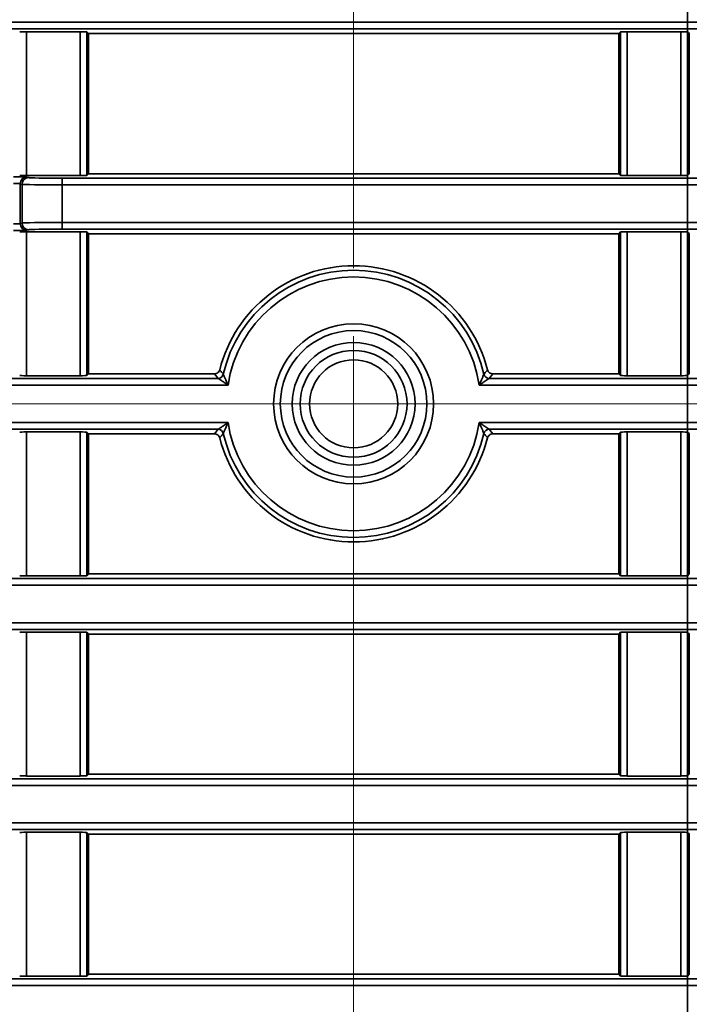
# Model space of a CAD drawing. Header units: millimetres. Extents: x 0 to 1118, y 0 to 864.
# Tile 244 of 250: x 1043 to 1049, y 491 to 501. Entities that reach past the tile are written whole.
import ezdxf

# ---------------------------------------------------------------- set-up
doc = ezdxf.new("R2010")
doc.units = ezdxf.units.MM
doc.linetypes.add('CENTERX2', pattern=[20.32, 12.7, -2.54, 2.54, -2.54])
doc.styles.add('SLDTEXTSTYLE0', font='TXT', dxfattribs={"width": 0.605})
doc.dimstyles.new('SLDDIMSTYLE3', dxfattribs={"dimtxt": 4.233333, "dimasz": 4.572, "dimexe": 0, "dimexo": 0.0625, "dimgap": 1.058333, "dimtad": 0, "dimtih": 1, "dimtoh": 1, "dimdec": 1, "dimlfac": 4, "dimrnd": 1e-09, "dimzin": 4, "dimdsep": 46, "dimtxsty": 'SLDTEXTSTYLE0', "dimsah": 1, "dimcen": 0.09, "dimadec": 0, "dimazin": 1, "dimtfac": 1, "dimtofl": 0, "dimtmove": 0, "dimatfit": 3, "dimfxl": 1, "dimfrac": 2, "dimtolj": 1, "dimtzin": 12, "dimarcsym": 0})

# ---------------------------------------------------------------- blocks, each defined once
blk = doc.blocks.new('_D_21')
at = {"color": 7, "linetype": 'Continuous', "lineweight": 0}
for p, q in [((934.9372, 497.0242), (1079.5403, 497.0242)), ((1077.9401, 497.0242), (1077.9401, 476.8678)), ((1085.5395, 475.8977), (1084.0843, 475.8977)), ((1084.0843, 475.8977), (1084.0843, 469.4007)), ((1093.624, 475.8977), (1095.0792, 475.8977)), ((1095.0792, 475.8977), (1095.0792, 469.4007)), ((1084.0843, 469.4007), (1085.5395, 469.4007)), ((1095.0792, 469.4007), (1093.624, 469.4007)), ((1077.9401, 448.2742), (1077.9401, 468.4306)), ((934.9372, 448.2742), (1079.5403, 448.2742))]:
    blk.add_line(p, q, dxfattribs=at)
at = {"color": 7, "linetype": 'Continuous', "lineweight": 18}
for points in [[(1077.9401, 497.0242), (1077.1781, 492.4522), (1078.7021, 492.4522)], [(1077.9401, 448.2742), (1078.7021, 452.8462), (1077.1781, 452.8462)]]:
    blk.add_solid(points, dxfattribs=at)
at = {"color": 7, "linetype": 'Continuous', "lineweight": 18, "char_height": 4.23333, "attachment_point": 1, "style": 'SLDTEXTSTYLE0'}
for s, insert in [('3X', (1059.3458, 474.8578)), ('195.0', (1068.077, 474.8578)), ('7.7', (1085.5395, 474.8578))]:
    blk.add_mtext(s, dxfattribs=dict(at, insert=insert))
blk = doc.blocks.new('_D_28')
at = {"color": 7, "linetype": 'Continuous', "lineweight": 0}
for p, q in [((1025.3115, 520.4989), (1023.8563, 520.4989)), ((1023.8563, 520.4989), (1023.8563, 514.0019)), ((1033.396, 520.4989), (1034.8512, 520.4989)), ((1034.8512, 520.4989), (1034.8512, 514.0019)), ((989.587, 498.6244), (989.587, 518.8506)), ((1045.837, 498.6244), (1045.837, 518.8506)), ((989.587, 517.2504), (998.1486, 517.2504)), ((1045.837, 517.2504), (1037.2755, 517.2504)), ((1023.8563, 514.0019), (1025.3115, 514.0019)), ((1034.8512, 514.0019), (1033.396, 514.0019))]:
    blk.add_line(p, q, dxfattribs=at)
at = {"color": 7, "linetype": 'Continuous', "lineweight": 18}
for points in [[(989.587, 517.2504), (994.159, 516.4884), (994.159, 518.0124)], [(1045.837, 517.2504), (1041.265, 518.0124), (1041.265, 516.4884)]]:
    blk.add_solid(points, dxfattribs=at)
at = {"color": 7, "linetype": 'Continuous', "lineweight": 18, "char_height": 4.23333, "attachment_point": 1, "style": 'SLDTEXTSTYLE0'}
for s, insert in [('2X', (999.1177, 519.4589)), ('225.0', (1007.849, 519.4589)), ('8.9', (1025.3115, 519.4589))]:
    blk.add_mtext(s, dxfattribs=dict(at, insert=insert))
blk = doc.blocks.new('SW_CENTERMARKSYMBOL_14')
at = {"color": 0, "linetype": 'Continuous', "lineweight": 18}
for p, q in [((0, 1.27), (0, 1.8236)), ((0, 0), (0, 0.635)), ((-1.27, 0), (-1.8236, 0)), ((0, 0), (-0.635, 0)), ((0, 0), (0, -0.635)), ((0, 0), (0.635, 0)), ((1.27, 0), (1.8236, 0)), ((0, -1.27), (0, -1.8236))]:
    blk.add_line(p, q, dxfattribs=at)

msp = doc.modelspace()

# ---------------------------------------------------------------- linework, layer by layer
at = {"color": 7, "linetype": 'Continuous', "lineweight": 35}
for p, q in [((1048.962, 500.5981), (1048.962, 501.7867)), ((930.212, 500.5981), (1048.962, 500.5981)), ((1048.962, 500.5981), (1048.962, 500.5356)), ((1048.962, 500.5356), (930.212, 500.5356)), ((1042.7735, 500.5105), (1043.2756, 500.5105)), ((1042.7735, 500.5105), (1042.7735, 499.1629)), ((1043.2756, 499.1629), (1043.2756, 500.5105)), ((1043.3381, 500.5094), (1043.3545, 500.4931)), ((1043.3381, 500.5094), (1043.3381, 499.164)), ((1048.3196, 500.4931), (1043.3545, 500.4931)), ((1043.3545, 500.4931), (1043.3545, 499.1803)), ((1048.3196, 500.4931), (1048.336, 500.5094)), ((1048.3196, 499.1803), (1048.3196, 500.4931)), ((1048.336, 499.164), (1048.336, 500.5094)), ((1048.3985, 500.5105), (1048.9006, 500.5105)), ((1048.3985, 500.5105), (1048.3985, 499.1629)), ((1048.9006, 499.1629), (1048.9006, 500.5105)), ((1048.962, 500.5356), (1048.962, 500.5096)), ((1048.962, 500.5096), (1048.9631, 500.5094)), ((1048.9631, 500.5094), (1048.9631, 499.164)), ((1048.9795, 500.4931), (1048.9795, 499.1803)), ((1043.3545, 499.1803), (1043.3381, 499.164)), ((1048.3196, 499.1803), (1043.3545, 499.1803)), ((1048.336, 499.164), (1048.3196, 499.1803)), ((1048.9795, 499.1803), (1048.9631, 499.164)), ((1042.7327, 499.0804), (1042.7151, 499.0863)), ((1042.7151, 499.0863), (1042.7151, 498.7121)), ((1043.2756, 499.1629), (1042.7735, 499.1629)), ((1042.7776, 499.1488), (1042.7951, 499.1429)), ((1043.1072, 499.0753), (1043.1072, 499.1378)), ((1043.1072, 499.1378), (1048.962, 499.1378)), ((1048.9006, 499.1629), (1048.3985, 499.1629)), ((1048.9631, 499.164), (1048.962, 499.1638)), ((1048.962, 499.1638), (1048.962, 499.1378)), ((1048.962, 499.0753), (1048.962, 499.1378)), ((1042.7327, 498.7179), (1042.7327, 499.0804)), ((1048.962, 499.0753), (1043.1072, 499.0753)), ((1043.1072, 499.0753), (1043.1072, 498.7231)), ((1048.962, 498.7231), (1048.962, 499.0753)), ((1042.7151, 498.7121), (1042.7327, 498.7179)), ((1043.1072, 498.7231), (1048.962, 498.7231)), ((1043.1072, 498.6606), (1043.1072, 498.7231)), ((1048.962, 498.6606), (1048.962, 498.7231)), ((1042.7735, 498.6355), (1043.2756, 498.6355)), ((1042.7735, 498.6355), (1042.7735, 497.2879)), ((1042.7951, 498.6555), (1042.7776, 498.6496)), ((1048.962, 498.6606), (1043.1072, 498.6606)), ((1043.2756, 497.2879), (1043.2756, 498.6355)), ((1043.3381, 498.6344), (1043.3545, 498.6181)), ((1043.3381, 498.6344), (1043.3381, 497.289)), ((1048.3196, 498.6181), (1048.336, 498.6344)), ((1048.336, 497.289), (1048.336, 498.6344)), ((1048.3985, 498.6355), (1048.9006, 498.6355)), ((1048.3985, 498.6355), (1048.3985, 497.2879)), ((1048.9006, 497.2879), (1048.9006, 498.6355)), ((1048.962, 498.6606), (1048.962, 498.6346)), ((1048.962, 498.6346), (1048.9631, 498.6344)), ((1048.9631, 498.6344), (1048.9631, 497.289)), ((1048.3196, 498.6181), (1043.3545, 498.6181)), ((1043.3545, 498.6181), (1043.3545, 497.3053)), ((1048.3196, 497.3053), (1048.3196, 498.6181)), ((1048.9795, 498.6181), (1048.9795, 497.3053)), ((990.8557, 497.2628), (1044.5684, 497.2628)), ((1043.2756, 497.2879), (1042.7735, 497.2879)), ((1043.3545, 497.3053), (1043.3381, 497.289)), ((1044.5349, 497.3053), (1043.3545, 497.3053)), ((1044.5684, 497.2628), (1044.5349, 497.3053)), ((1047.1392, 497.3053), (1047.1057, 497.2628)), ((1047.1057, 497.2628), (1048.962, 497.2628)), ((1048.3196, 497.3053), (1047.1392, 497.3053)), ((1048.336, 497.289), (1048.3196, 497.3053)), ((1048.9006, 497.2879), (1048.3985, 497.2879)), ((1048.9631, 497.289), (1048.962, 497.2888)), ((1048.962, 497.2888), (1048.962, 497.2628)), ((1048.962, 497.2628), (1048.962, 497.2003)), ((1048.9795, 497.3053), (1048.9631, 497.289)), ((1044.6616, 497.2003), (990.7625, 497.2003)), ((1048.962, 497.2003), (1047.0125, 497.2003)), ((1048.962, 496.8481), (1048.962, 497.2003)), ((990.7625, 496.8481), (1044.6616, 496.8481)), ((1044.5684, 496.7856), (990.8557, 496.7856)), ((1044.5349, 496.7431), (1044.5684, 496.7856)), ((1047.0125, 496.8481), (1048.962, 496.8481)), ((1048.962, 496.7856), (1047.1057, 496.7856)), ((1047.1057, 496.7856), (1047.1392, 496.7431)), ((1048.962, 496.8481), (1048.962, 496.7856)), ((1048.962, 496.7856), (1048.962, 496.7596)), ((1042.7735, 496.7605), (1043.2756, 496.7605)), ((1042.7735, 496.7605), (1042.7735, 495.4129)), ((1043.2756, 495.4129), (1043.2756, 496.7605)), ((1043.3381, 496.7594), (1043.3545, 496.7431)), ((1043.3381, 496.7594), (1043.3381, 495.414)), ((1044.5349, 496.7431), (1043.3545, 496.7431)), ((1043.3545, 496.7431), (1043.3545, 495.4303)), ((1048.3196, 496.7431), (1047.1392, 496.7431)), ((1048.3196, 496.7431), (1048.336, 496.7594)), ((1048.3196, 495.4303), (1048.3196, 496.7431)), ((1048.336, 495.414), (1048.336, 496.7594)), ((1048.3985, 496.7605), (1048.9006, 496.7605)), ((1048.3985, 496.7605), (1048.3985, 495.4129)), ((1048.9006, 495.4129), (1048.9006, 496.7605)), ((1048.962, 496.7596), (1048.9631, 496.7594)), ((1048.9631, 496.7594), (1048.9631, 495.414)), ((1048.9795, 496.7431), (1048.9795, 495.4303)), ((1043.2756, 495.4129), (1042.7735, 495.4129)), ((1043.3545, 495.4303), (1043.3381, 495.414)), ((1048.3196, 495.4303), (1043.3545, 495.4303)), ((1048.336, 495.414), (1048.3196, 495.4303)), ((1048.9006, 495.4129), (1048.3985, 495.4129)), ((1048.9631, 495.414), (1048.962, 495.4138)), ((1048.962, 495.4138), (1048.962, 495.3878)), ((1048.9795, 495.4303), (1048.9631, 495.414)), ((930.212, 495.3878), (1048.962, 495.3878)), ((1048.962, 495.3253), (930.212, 495.3253)), ((1048.962, 495.3253), (1048.962, 495.3878)), ((1048.962, 494.9731), (1048.962, 495.3253)), ((945.6869, 494.9731), (1048.962, 494.9731)), ((1048.962, 494.9731), (1048.962, 494.9106)), ((1048.962, 494.9106), (945.6869, 494.9106)), ((1042.7735, 494.8855), (1043.2756, 494.8855)), ((1042.7735, 494.8855), (1042.7735, 493.5379)), ((1043.2756, 493.5379), (1043.2756, 494.8855)), ((1043.3381, 494.8844), (1043.3545, 494.8681)), ((1043.3381, 494.8844), (1043.3381, 493.539)), ((1048.3196, 494.8681), (1043.3545, 494.8681)), ((1043.3545, 494.8681), (1043.3545, 493.5553)), ((1048.3196, 494.8681), (1048.336, 494.8844)), ((1048.3196, 493.5553), (1048.3196, 494.8681)), ((1048.336, 493.539), (1048.336, 494.8844)), ((1048.3985, 494.8855), (1048.9006, 494.8855)), ((1048.3985, 494.8855), (1048.3985, 493.5379)), ((1048.9006, 493.5379), (1048.9006, 494.8855)), ((1048.962, 494.9106), (1048.962, 494.8846)), ((1048.962, 494.8846), (1048.9631, 494.8844)), ((1048.9631, 494.8844), (1048.9631, 493.539)), ((1048.9795, 494.8681), (1048.9795, 493.5553)), ((1043.3545, 493.5553), (1043.3381, 493.539)), ((1048.3196, 493.5553), (1043.3545, 493.5553)), ((1048.336, 493.539), (1048.3196, 493.5553)), ((1048.9795, 493.5553), (1048.9631, 493.539)), ((945.6869, 493.5128), (1048.962, 493.5128)), ((1043.2756, 493.5379), (1042.7735, 493.5379)), ((1048.9006, 493.5379), (1048.3985, 493.5379)), ((1048.9631, 493.539), (1048.962, 493.5388)), ((1048.962, 493.5388), (1048.962, 493.5128)), ((1048.962, 493.5128), (1048.962, 493.4503)), ((1048.962, 493.4503), (945.6869, 493.4503)), ((1048.962, 493.0981), (1048.962, 493.4503)), ((967.4369, 493.0981), (1048.962, 493.0981)), ((1048.962, 493.0981), (1048.962, 493.0356)), ((1048.962, 493.0356), (967.4369, 493.0356)), ((1042.7735, 493.0105), (1043.2756, 493.0105)), ((1042.7735, 493.0105), (1042.7735, 491.6629)), ((1043.2756, 491.6629), (1043.2756, 493.0105)), ((1043.3381, 493.0094), (1043.3545, 492.9931)), ((1043.3381, 493.0094), (1043.3381, 491.664)), ((1048.3196, 492.9931), (1048.336, 493.0094)), ((1048.336, 491.664), (1048.336, 493.0094)), ((1048.3985, 493.0105), (1048.9006, 493.0105)), ((1048.3985, 493.0105), (1048.3985, 491.6629)), ((1048.9006, 491.6629), (1048.9006, 493.0105)), ((1048.962, 493.0356), (1048.962, 493.0096)), ((1048.962, 493.0096), (1048.9631, 493.0094)), ((1048.9631, 493.0094), (1048.9631, 491.664)), ((1048.3196, 492.9931), (1043.3545, 492.9931)), ((1043.3545, 492.9931), (1043.3545, 491.6803)), ((1048.3196, 491.6803), (1048.3196, 492.9931)), ((1048.9795, 492.9931), (1048.9795, 491.6803)), ((967.4369, 491.6378), (1048.962, 491.6378)), ((1043.2756, 491.6629), (1042.7735, 491.6629)), ((1043.3545, 491.6803), (1043.3381, 491.664)), ((1048.3196, 491.6803), (1043.3545, 491.6803)), ((1048.336, 491.664), (1048.3196, 491.6803)), ((1048.9006, 491.6629), (1048.3985, 491.6629)), ((1048.9631, 491.664), (1048.962, 491.6638)), ((1048.962, 491.6638), (1048.962, 491.6378)), ((1048.962, 491.6378), (1048.962, 491.5753)), ((1048.9795, 491.6803), (1048.9631, 491.664)), ((1048.962, 491.5753), (967.4369, 491.5753)), ((1048.962, 491.2231), (1048.962, 491.5753))]:
    msp.add_line(p, q, dxfattribs=at)
at = {"color": 7, "linetype": 'CENTERX2', "lineweight": 18}
msp.add_line((1045.837, 497.0242), (1045.837, 448.2742), dxfattribs=at)
at = {"color": 7, "linetype": 'Continuous', "lineweight": 35, "flags": 128}
for points in [[(1048.9631, 500.5094), (1048.9708, 500.5018), (1048.9795, 500.4931)], [(1048.9631, 498.6344), (1048.9708, 498.6268), (1048.9795, 498.6181)], [(1048.9631, 496.7594), (1048.9708, 496.7518), (1048.9795, 496.7431)], [(1048.9631, 494.8844), (1048.9708, 494.8768), (1048.9795, 494.8681)], [(1048.9631, 493.0094), (1048.9708, 493.0018), (1048.9795, 492.9931)]]:
    msp.add_lwpolyline(points, dxfattribs=at)
at = {"color": 7, "linetype": 'Continuous', "lineweight": 35}
for radius in [0.7489, 0.6864, 0.575, 0.5, 0.4125]:
    msp.add_circle((1045.837, 497.0242), radius, dxfattribs=at)
for centre, radius, start, end in [((1042.7777, 499.0863), 0.0625, 90.09622, 179.97363), ((1042.7952, 499.0804), 0.0625, 90.09622, 179.97363), ((1042.7952, 498.718), 0.0625, 180.02637, 269.90378), ((1042.7777, 498.7121), 0.0625, 180.02637, 269.90378), ((1045.837, 497.0242), 1.2936, 14.26721, 165.73279), ((1045.837, 497.0242), 1.2511, 12.81425, 167.18575), ((1045.837, 497.0242), 1.1886, 8.51939, 171.48061), ((1044.5684, 497.3128), 0.05, 270.01554, 347.17022), ((1047.1057, 497.3128), 0.05, 192.82978, 269.98446), ((1044.5684, 496.7356), 0.05, 12.82978, 89.98446), ((1045.837, 497.0242), 1.1886, 188.51939, 351.48061), ((1047.1057, 496.7356), 0.05, 90.01554, 167.17022), ((1045.837, 497.0242), 1.2936, 194.26721, 345.73279), ((1045.837, 497.0242), 1.2511, 192.81425, 347.18575)]:
    msp.add_arc(centre, radius, start, end, dxfattribs=at)
for centre, major_axis, ratio, start_param, end_param in [((1042.7735, 500.5094), (0.0625, 0), 0.017455, 1.570796, 3.124139), ((1043.2756, 500.5094), (0.0625, 0), 0.017455, 0.017453, 1.570796), ((1048.3985, 500.5094), (0.0625, 0), 0.017455, 1.570796, 3.124139), ((1048.9006, 500.5094), (0.0625, 0), 0.017455, 0.186295, 1.570796), ((1042.6527, 499.1487), (0.125, 0), 0.017455, 0.05236, 1.570796), ((1042.6527, 499.0862), (0.0625, 0), 0.03491, 0.05236, 1.570796), ((1042.7735, 499.164), (0.0625, 0), 0.017455, 3.159046, 4.712389), ((1043.1072, 499.1432), (0.3125, 0), 0.017455, 3.193953, 4.712389), ((1043.2756, 499.164), (0.0625, 0), 0.017455, 4.712389, 6.265732), ((1048.3985, 499.164), (0.0625, 0), 0.017455, 3.159046, 4.712389), ((1048.9006, 499.164), (0.0625, 0), 0.017455, 4.712389, 6.096891), ((1043.1072, 499.0807), (0.375, 0), 0.014546, 3.193953, 4.712389), ((1043.1072, 498.7177), (0.375, 0), 0.014546, 1.570796, 3.089233), ((1042.6527, 498.7122), (0.0625, 0), 0.03491, 4.712389, 6.230825), ((1042.6527, 498.6497), (0.125, 0), 0.017455, 4.712389, 6.230825), ((1042.7735, 498.6344), (0.0625, 0), 0.017455, 1.570796, 3.124139), ((1043.1072, 498.6552), (0.3125, 0), 0.017455, 1.570796, 3.089233), ((1043.2756, 498.6344), (0.0625, 0), 0.017455, 0.017453, 1.570796), ((1048.3985, 498.6344), (0.0625, 0), 0.017455, 1.570796, 3.124139), ((1048.9006, 498.6344), (0.0625, 0), 0.017455, 0.186295, 1.570796), ((1042.7735, 497.289), (0.0625, 0), 0.017455, 3.159046, 4.712389), ((1043.2756, 497.289), (0.0625, 0), 0.017455, 4.712389, 6.265732), ((1048.3985, 497.289), (0.0625, 0), 0.017455, 3.159046, 4.712389), ((1048.9006, 497.289), (0.0625, 0), 0.017455, 4.712389, 6.096891), ((1042.7735, 496.7594), (0.0625, 0), 0.017455, 1.570796, 3.124139), ((1043.2756, 496.7594), (0.0625, 0), 0.017455, 0.017453, 1.570796), ((1048.3985, 496.7594), (0.0625, 0), 0.017455, 1.570796, 3.124139), ((1048.9006, 496.7594), (0.0625, 0), 0.017455, 0.186295, 1.570796), ((1042.7735, 495.414), (0.0625, 0), 0.017455, 3.159046, 4.712389), ((1043.2756, 495.414), (0.0625, 0), 0.017455, 4.712389, 6.265732), ((1048.3985, 495.414), (0.0625, 0), 0.017455, 3.159046, 4.712389), ((1048.9006, 495.414), (0.0625, 0), 0.017455, 4.712389, 6.096891), ((1042.7735, 494.8844), (0.0625, 0), 0.017455, 1.570796, 3.124139), ((1043.2756, 494.8844), (0.0625, 0), 0.017455, 0.017453, 1.570796), ((1048.3985, 494.8844), (0.0625, 0), 0.017455, 1.570796, 3.124139), ((1048.9006, 494.8844), (0.0625, 0), 0.017455, 0.186295, 1.570796), ((1042.7735, 493.539), (0.0625, 0), 0.017455, 3.159046, 4.712389), ((1043.2756, 493.539), (0.0625, 0), 0.017455, 4.712389, 6.265732), ((1048.3985, 493.539), (0.0625, 0), 0.017455, 3.159046, 4.712389), ((1048.9006, 493.539), (0.0625, 0), 0.017455, 4.712389, 6.096891), ((1042.7735, 493.0094), (0.0625, 0), 0.017455, 1.570796, 3.124139), ((1043.2756, 493.0094), (0.0625, 0), 0.017455, 0.017453, 1.570796), ((1048.3985, 493.0094), (0.0625, 0), 0.017455, 1.570796, 3.124139), ((1048.9006, 493.0094), (0.0625, 0), 0.017455, 0.186295, 1.570796), ((1042.7735, 491.664), (0.0625, 0), 0.017455, 3.159046, 4.712389), ((1043.2756, 491.664), (0.0625, 0), 0.017455, 4.712389, 6.265732), ((1048.3985, 491.664), (0.0625, 0), 0.017455, 3.159046, 4.712389), ((1048.9006, 491.664), (0.0625, 0), 0.017455, 4.712389, 6.096891)]:
    msp.add_ellipse(centre, major_axis=major_axis, ratio=ratio, start_param=start_param, end_param=end_param, dxfattribs=at)
for points, knots in [([(1048.962, 500.5981), (1049.3011, 500.5981), (1049.9886, 500.5981), (1050.9948, 500.5981), (1051.9613, 500.598), (1052.7679, 500.5979), (1053.4309, 500.5977), (1053.7647, 500.5975), (1053.933, 500.5974)], [0, 0, 0, 0, 0.176962, 0.35883, 0.539613, 0.725638, 0.861726, 1, 1, 1, 1]), ([(1053.8847, 500.535), (1053.7193, 500.5351), (1053.3885, 500.5352), (1052.7363, 500.5354), (1051.9359, 500.5355), (1050.984, 500.5356), (1049.9832, 500.5356), (1049.302, 500.5356), (1048.962, 500.5356), (1048.962, 500.5356)], [0, 0, 0, 0, 0.137189, 0.274379, 0.45778, 0.641182, 0.82059, 0.999997, 1, 1, 1, 1]), ([(1048.962, 499.1378), (1048.962, 499.1378), (1049.302, 499.1378), (1049.9832, 499.1378), (1050.984, 499.1378), (1051.9359, 499.1379), (1052.7363, 499.138), (1053.3885, 499.1382), (1053.7193, 499.1383), (1053.8847, 499.1384)], [0, 0, 0, 0, 0.000003, 0.17941, 0.358818, 0.54222, 0.725621, 0.862811, 1, 1, 1, 1]), ([(1053.933, 499.076), (1053.7675, 499.0759), (1053.4339, 499.0757), (1052.7789, 499.0755), (1051.9704, 499.0754), (1051.0131, 499.0753), (1049.9981, 499.0753), (1049.3105, 499.0753), (1048.962, 499.0753)], [0, 0, 0, 0, 0.136087, 0.274362, 0.455144, 0.64117, 0.818132, 1, 1, 1, 1]), ([(1048.962, 498.7231), (1049.3011, 498.7231), (1049.9886, 498.7231), (1050.9948, 498.7231), (1051.9613, 498.723), (1052.7679, 498.7229), (1053.4309, 498.7227), (1053.7647, 498.7225), (1053.933, 498.7224)], [0, 0, 0, 0, 0.176962, 0.35883, 0.539613, 0.725638, 0.861726, 1, 1, 1, 1]), ([(1053.8847, 498.66), (1053.7193, 498.6601), (1053.3885, 498.6602), (1052.7363, 498.6604), (1051.9359, 498.6605), (1050.984, 498.6606), (1049.9832, 498.6606), (1049.302, 498.6606), (1048.962, 498.6606), (1048.962, 498.6606)], [0, 0, 0, 0, 0.137189, 0.274379, 0.45778, 0.641182, 0.82059, 0.999997, 1, 1, 1, 1]), ([(1044.5349, 497.3053), (1044.5405, 497.3059), (1044.5517, 497.307), (1044.5666, 497.3156), (1044.578, 497.3279), (1044.5816, 497.3381), (1044.5833, 497.343)], [0, 0, 0, 0, 0.255199, 0.510399, 0.765573, 1, 1, 1, 1]), ([(1044.5833, 497.343), (1044.5838, 497.3424), (1044.586, 497.3396), (1044.5957, 497.3277), (1044.6065, 497.3145), (1044.6155, 497.3036), (1044.6171, 497.3017)], [0, 0, 0, 0, 0.040997, 0.204987, 0.860947, 1, 1, 1, 1]), ([(1047.057, 497.3017), (1047.0574, 497.3022), (1047.0598, 497.3051), (1047.0696, 497.3169), (1047.0804, 497.3301), (1047.0892, 497.3411), (1047.0908, 497.343)], [0, 0, 0, 0, 0.040997, 0.204987, 0.860947, 1, 1, 1, 1]), ([(1047.0908, 497.343), (1047.0927, 497.3377), (1047.0965, 497.3271), (1047.1086, 497.3148), (1047.1233, 497.3068), (1047.1341, 497.3058), (1047.1392, 497.3053)], [0, 0, 0, 0, 0.255199, 0.510399, 0.765573, 1, 1, 1, 1]), ([(1044.6616, 497.2003), (1044.6613, 497.2005), (1044.6488, 497.2085), (1044.6316, 497.2198), (1044.6073, 497.2361), (1044.5894, 497.2482), (1044.5767, 497.257), (1044.5706, 497.2612), (1044.5687, 497.2626), (1044.5684, 497.2627), (1044.5684, 497.2628)], [0, 0, 0, 0, 0.007743, 0.321108, 0.440438, 0.66679, 0.830979, 0.883394, 0.980739, 1, 1, 1, 1]), ([(1044.6171, 497.3017), (1044.6171, 497.3016), (1044.6173, 497.3014), (1044.6182, 497.2992), (1044.621, 497.2925), (1044.6269, 497.2788), (1044.6354, 497.2592), (1044.6471, 497.2327), (1044.6553, 497.2141), (1044.6614, 497.2006), (1044.6616, 497.2003)], [0, 0, 0, 0, 0.019429, 0.119491, 0.169966, 0.33372, 0.558851, 0.677821, 0.992188, 1, 1, 1, 1]), ([(1047.0125, 497.2003), (1047.0127, 497.2006), (1047.0187, 497.2141), (1047.027, 497.2327), (1047.0387, 497.2592), (1047.0471, 497.2788), (1047.053, 497.2925), (1047.0559, 497.2992), (1047.0568, 497.3014), (1047.0569, 497.3016), (1047.057, 497.3017)], [0, 0, 0, 0, 0.007812, 0.322179, 0.441149, 0.66628, 0.830034, 0.880509, 0.980571, 1, 1, 1, 1]), ([(1047.1057, 497.2628), (1047.1057, 497.2627), (1047.1054, 497.2626), (1047.1035, 497.2612), (1047.0973, 497.257), (1047.0847, 497.2482), (1047.0668, 497.2361), (1047.0424, 497.2198), (1047.0253, 497.2085), (1047.0128, 497.2005), (1047.0125, 497.2003)], [0, 0, 0, 0, 0.019261, 0.116606, 0.169021, 0.33321, 0.559562, 0.678892, 0.992257, 1, 1, 1, 1]), ([(1048.962, 497.2628), (1048.962, 497.2628), (1049.302, 497.2628), (1049.9832, 497.2628), (1050.984, 497.2628), (1051.9359, 497.2629), (1052.7363, 497.263), (1053.3885, 497.2632), (1053.7193, 497.2633), (1053.8847, 497.2634)], [0, 0, 0, 0, 0.000003, 0.17941, 0.358818, 0.54222, 0.725621, 0.862811, 1, 1, 1, 1]), ([(1053.933, 497.201), (1053.7675, 497.2009), (1053.4339, 497.2007), (1052.7789, 497.2005), (1051.9704, 497.2004), (1051.0131, 497.2003), (1049.9981, 497.2003), (1049.3105, 497.2003), (1048.962, 497.2003)], [0, 0, 0, 0, 0.136087, 0.274362, 0.455144, 0.64117, 0.818132, 1, 1, 1, 1]), ([(1044.5684, 496.7856), (1044.5684, 496.7857), (1044.5687, 496.7858), (1044.5706, 496.7872), (1044.5767, 496.7914), (1044.5894, 496.8002), (1044.6073, 496.8123), (1044.6316, 496.8286), (1044.6488, 496.8399), (1044.6613, 496.8479), (1044.6616, 496.8481)], [0, 0, 0, 0, 0.019261, 0.116606, 0.169021, 0.33321, 0.559562, 0.678892, 0.992257, 1, 1, 1, 1]), ([(1044.6616, 496.8481), (1044.6614, 496.8478), (1044.6553, 496.8343), (1044.6471, 496.8157), (1044.6354, 496.7892), (1044.6269, 496.7696), (1044.621, 496.7559), (1044.6182, 496.7492), (1044.6173, 496.747), (1044.6171, 496.7468), (1044.6171, 496.7467)], [0, 0, 0, 0, 0.007812, 0.322179, 0.441149, 0.66628, 0.830034, 0.880509, 0.980571, 1, 1, 1, 1]), ([(1047.057, 496.7467), (1047.0569, 496.7468), (1047.0568, 496.747), (1047.0559, 496.7492), (1047.053, 496.7559), (1047.0471, 496.7696), (1047.0387, 496.7892), (1047.027, 496.8157), (1047.0187, 496.8343), (1047.0127, 496.8478), (1047.0125, 496.8481)], [0, 0, 0, 0, 0.019429, 0.119491, 0.169966, 0.33372, 0.558851, 0.677821, 0.992188, 1, 1, 1, 1]), ([(1047.0125, 496.8481), (1047.0128, 496.8479), (1047.0253, 496.8399), (1047.0424, 496.8286), (1047.0668, 496.8123), (1047.0847, 496.8002), (1047.0973, 496.7914), (1047.1035, 496.7872), (1047.1054, 496.7858), (1047.1057, 496.7857), (1047.1057, 496.7856)], [0, 0, 0, 0, 0.007743, 0.321108, 0.440438, 0.66679, 0.830979, 0.883394, 0.980739, 1, 1, 1, 1]), ([(1048.962, 496.8481), (1049.3011, 496.8481), (1049.9886, 496.8481), (1050.9948, 496.8481), (1051.9613, 496.848), (1052.7679, 496.8479), (1053.4309, 496.8477), (1053.7647, 496.8475), (1053.933, 496.8474)], [0, 0, 0, 0, 0.176962, 0.35883, 0.539613, 0.725638, 0.861726, 1, 1, 1, 1]), ([(1053.8847, 496.785), (1053.7193, 496.7851), (1053.3885, 496.7852), (1052.7363, 496.7854), (1051.9359, 496.7855), (1050.984, 496.7856), (1049.9832, 496.7856), (1049.302, 496.7856), (1048.962, 496.7856), (1048.962, 496.7856)], [0, 0, 0, 0, 0.137189, 0.274379, 0.45778, 0.641182, 0.82059, 0.999997, 1, 1, 1, 1]), ([(1044.5833, 496.7054), (1044.5814, 496.7107), (1044.5775, 496.7213), (1044.5655, 496.7336), (1044.5508, 496.7416), (1044.54, 496.7426), (1044.5349, 496.7431)], [0, 0, 0, 0, 0.255199, 0.510399, 0.765573, 1, 1, 1, 1]), ([(1044.6171, 496.7467), (1044.6167, 496.7462), (1044.6143, 496.7433), (1044.6045, 496.7315), (1044.5937, 496.7183), (1044.5849, 496.7073), (1044.5833, 496.7054)], [0, 0, 0, 0, 0.040997, 0.204987, 0.860947, 1, 1, 1, 1]), ([(1047.0908, 496.7054), (1047.0903, 496.706), (1047.088, 496.7088), (1047.0784, 496.7206), (1047.0676, 496.7339), (1047.0585, 496.7448), (1047.057, 496.7467)], [0, 0, 0, 0, 0.040997, 0.204987, 0.860947, 1, 1, 1, 1]), ([(1047.1392, 496.7431), (1047.1336, 496.7425), (1047.1223, 496.7414), (1047.1075, 496.7328), (1047.0961, 496.7205), (1047.0925, 496.7103), (1047.0908, 496.7054)], [0, 0, 0, 0, 0.2551989, 0.510399, 0.7655727, 1, 1, 1, 1]), ([(1048.962, 495.3878), (1048.962, 495.3878), (1049.302, 495.3878), (1049.9832, 495.3878), (1050.984, 495.3878), (1051.9359, 495.3879), (1052.7363, 495.388), (1053.3885, 495.3882), (1053.7193, 495.3883), (1053.8847, 495.3884)], [0, 0, 0, 0, 0.000003, 0.17941, 0.358818, 0.54222, 0.725621, 0.862811, 1, 1, 1, 1]), ([(1053.933, 495.326), (1053.7675, 495.3259), (1053.4339, 495.3257), (1052.7789, 495.3255), (1051.9704, 495.3254), (1051.0131, 495.3253), (1049.9981, 495.3253), (1049.3105, 495.3253), (1048.962, 495.3253)], [0, 0, 0, 0, 0.136087, 0.274362, 0.455144, 0.64117, 0.818132, 1, 1, 1, 1]), ([(1048.962, 494.9731), (1049.3011, 494.9731), (1049.9886, 494.9731), (1050.9948, 494.9731), (1051.9613, 494.973), (1052.7679, 494.9729), (1053.4309, 494.9727), (1053.7647, 494.9725), (1053.933, 494.9724)], [0, 0, 0, 0, 0.176962, 0.35883, 0.539613, 0.725638, 0.861726, 1, 1, 1, 1]), ([(1053.8847, 494.91), (1053.7193, 494.9101), (1053.3885, 494.9102), (1052.7363, 494.9104), (1051.9359, 494.9105), (1050.984, 494.9106), (1049.9832, 494.9106), (1049.302, 494.9106), (1048.962, 494.9106), (1048.962, 494.9106)], [0, 0, 0, 0, 0.137189, 0.274379, 0.45778, 0.641182, 0.82059, 0.999997, 1, 1, 1, 1]), ([(1048.962, 493.5128), (1048.962, 493.5128), (1049.302, 493.5128), (1049.9832, 493.5128), (1050.984, 493.5128), (1051.9359, 493.5129), (1052.7363, 493.513), (1053.3885, 493.5132), (1053.7193, 493.5133), (1053.8847, 493.5134)], [0, 0, 0, 0, 0.000003, 0.17941, 0.358818, 0.54222, 0.725621, 0.862811, 1, 1, 1, 1]), ([(1053.933, 493.451), (1053.7675, 493.4509), (1053.4339, 493.4507), (1052.7789, 493.4505), (1051.9704, 493.4504), (1051.0131, 493.4503), (1049.9981, 493.4503), (1049.3105, 493.4503), (1048.962, 493.4503)], [0, 0, 0, 0, 0.136087, 0.274362, 0.455144, 0.64117, 0.818132, 1, 1, 1, 1]), ([(1048.962, 493.0981), (1049.3011, 493.0981), (1049.9886, 493.0981), (1050.9948, 493.0981), (1051.9613, 493.098), (1052.7679, 493.0979), (1053.4309, 493.0977), (1053.7647, 493.0975), (1053.933, 493.0974)], [0, 0, 0, 0, 0.176962, 0.35883, 0.539613, 0.725638, 0.861726, 1, 1, 1, 1]), ([(1053.8847, 493.035), (1053.7193, 493.0351), (1053.3885, 493.0352), (1052.7363, 493.0354), (1051.9359, 493.0355), (1050.984, 493.0356), (1049.9832, 493.0356), (1049.302, 493.0356), (1048.962, 493.0356), (1048.962, 493.0356)], [0, 0, 0, 0, 0.1371895, 0.2743787, 0.4577803, 0.6411818, 0.8205896, 0.9999974, 1, 1, 1, 1]), ([(1048.962, 491.6378), (1048.962, 491.6378), (1049.302, 491.6378), (1049.9832, 491.6378), (1050.984, 491.6378), (1051.9359, 491.6379), (1052.7363, 491.638), (1053.3885, 491.6382), (1053.7193, 491.6383), (1053.8847, 491.6384)], [0, 0, 0, 0, 0.000003, 0.17941, 0.358818, 0.54222, 0.725621, 0.862811, 1, 1, 1, 1]), ([(1053.933, 491.576), (1053.7675, 491.5759), (1053.4339, 491.5757), (1052.7789, 491.5755), (1051.9704, 491.5754), (1051.0131, 491.5753), (1049.9981, 491.5753), (1049.3105, 491.5753), (1048.962, 491.5753)], [0, 0, 0, 0, 0.136087, 0.274362, 0.455144, 0.64117, 0.818132, 1, 1, 1, 1])]:
    msp.add_open_spline(points, degree=3, knots=knots, dxfattribs=at)

# ---------------------------------------------------------------- block references
at = {"color": 7, "linetype": 'Continuous', "lineweight": 0}
msp.add_blockref('SW_CENTERMARKSYMBOL_14', (1045.837, 497.0242), dxfattribs=at)

# ---------------------------------------------------------------- dimensions: what is measured, and where the dimension line sits
at = {"color": 7, "linetype": 'Continuous', "lineweight": 18}
dim = msp.add_linear_dim(base=(1045.837, 517.2504), p1=(989.587, 497.0242), p2=(1045.837, 497.0242), text='2X <>', dimstyle='SLDDIMSTYLE3', dxfattribs=at)
dim.commit()
dim.dimension.update_dxf_attribs({"geometry": '_D_28', "text_midpoint": (1017.712, 517.2504), "dimtype": 160})
dim = msp.add_linear_dim(base=(1077.9401, 448.2742), p1=(933.337, 497.0242), p2=(933.337, 448.2742), angle=90, text='3X <>', dimstyle='SLDDIMSTYLE3', dxfattribs=at)
dim.commit()
dim.dimension.update_dxf_attribs({"geometry": '_D_21', "text_midpoint": (1077.9401, 472.6492), "dimtype": 160})

doc.saveas('drawing.dxf')
